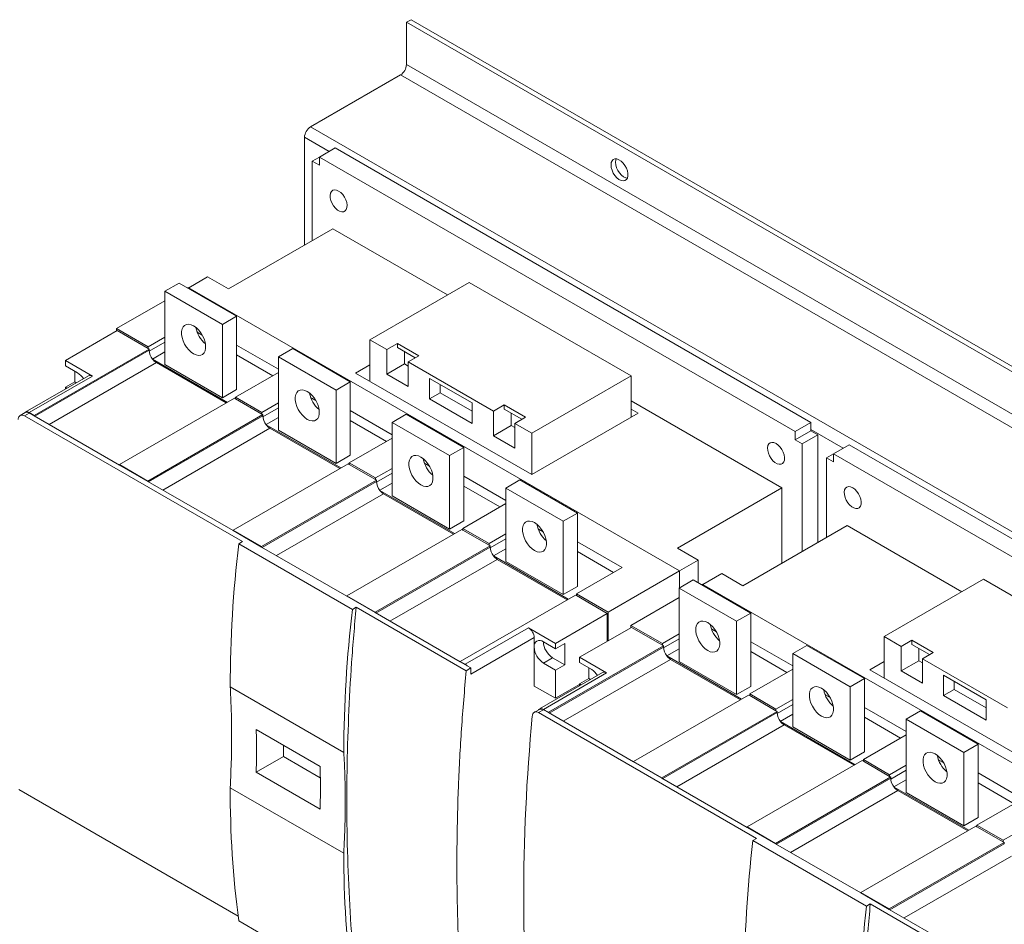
# Model space of a CAD drawing. Header units: millimetres. Extents: x 0 to 1189, y 0 to 841.
# Tile 5 of 7: x 818 to 1063, y 138 to 363. Entities that reach past the tile are written whole.
import ezdxf

# ---------------------------------------------------------------- set-up
doc = ezdxf.new("R2010")
doc.units = ezdxf.units.MM

msp = doc.modelspace()

# ---------------------------------------------------------------- linework, layer by layer
at = {"color": 7, "linetype": 'Continuous', "lineweight": 15}
for p, q in [((915.705, 363.191), (914.574, 362.538)), ((915.705, 363.191), (1177.335, 212.156)), ((914.574, 362.538), (1176.204, 211.502)), ((914.574, 362.538), (914.574, 352.005)), ((914.574, 352.005), (1176.204, 200.969)), ((913.089, 349.433), (890.674, 336.493)), ((913.089, 349.433), (1174.719, 198.397)), ((890.674, 336.493), (1152.303, 185.457)), ((889.189, 333.921), (889.189, 307.058)), ((896.79, 331.247), (892.901, 329.002)), ((1015.231, 262.873), (896.79, 331.247)), ((892.901, 329.002), (891.133, 327.981)), ((892.901, 329.002), (892.901, 326.961)), ((1011.342, 260.628), (892.901, 329.002)), ((891.133, 327.981), (891.133, 308.181)), ((892.901, 326.961), (891.133, 327.981)), ((870.274, 296.139), (896.26, 311.14)), ((924.808, 294.66), (896.26, 311.14)), ((865.059, 299.149), (860.374, 296.445)), ((865.059, 299.149), (870.274, 296.139)), ((857.97, 297.611), (854.435, 295.57)), ((872.289, 289.345), (857.97, 297.611)), ((930.201, 297.773), (905.452, 283.486)), ((970.506, 274.506), (930.201, 297.773)), ((868.754, 287.304), (854.435, 295.57)), ((854.435, 295.57), (854.435, 277.3)), ((860.198, 296.547), (860.005, 296.436)), ((982.527, 225.928), (860.198, 296.547)), ((854.435, 293.22), (842.414, 286.281)), ((872.289, 289.345), (868.754, 287.304)), ((872.289, 271.075), (872.289, 289.345)), ((868.754, 269.034), (868.754, 287.304)), ((829.686, 278.321), (842.591, 285.771)), ((850.28, 281.74), (842.414, 286.281)), ((842.414, 286.281), (842.414, 285.669)), ((850.28, 281.331), (842.591, 285.771)), ((862.725, 285.25), (863.742, 284.663)), ((854.435, 284.138), (850.28, 281.74)), ((882.719, 276.157), (872.289, 282.178)), ((905.452, 283.486), (909.695, 281.037)), ((905.452, 283.486), (905.452, 273.178)), ((912.347, 282.568), (909.695, 281.037)), ((917.65, 279.506), (912.347, 282.568)), ((912.347, 282.568), (912.347, 281.547)), ((821.908, 264.646), (850.546, 281.178)), ((850.28, 281.74), (850.28, 281.331)), ((850.546, 281.178), (850.28, 281.331)), ((850.546, 280.872), (850.546, 281.178)), ((872.289, 279.729), (881.287, 274.535)), ((886.254, 281.283), (882.719, 279.242)), ((900.573, 273.017), (886.254, 281.283)), ((909.695, 281.037), (909.695, 274.913)), ((916.766, 278.996), (912.347, 281.547)), ((914.114, 280.526), (914.114, 277.464)), ((917.65, 279.506), (914.998, 277.975)), ((829.686, 278.321), (836.403, 274.443)), ((829.686, 276.994), (829.686, 278.321)), ((829.686, 276.994), (832.691, 275.259)), ((851.382, 278.654), (869.991, 267.911)), ((869.726, 267.758), (852.313, 277.81)), ((854.435, 277.3), (868.754, 269.034)), ((897.038, 270.976), (882.719, 279.242)), ((882.719, 279.242), (882.719, 260.972)), ((901.917, 275.219), (905.452, 277.26)), ((914.114, 277.464), (909.695, 274.913)), ((914.114, 277.464), (914.998, 276.954)), ((914.998, 277.975), (936.212, 265.729)), ((914.998, 271.851), (914.998, 277.975)), ((835.404, 274.542), (819.67, 265.459)), ((831.984, 273.013), (831.984, 275.667)), ((882.719, 275.361), (872.024, 269.187)), ((945.758, 249.91), (901.917, 275.219)), ((909.695, 274.913), (914.998, 271.851)), ((945.758, 260.218), (970.506, 274.506)), ((970.506, 274.506), (970.506, 266.238)), ((820.67, 265.36), (836.403, 274.443)), ((831.984, 273.013), (829.686, 271.686)), ((832.37, 272.79), (831.984, 273.013)), ((900.573, 273.017), (897.038, 270.976)), ((900.573, 254.747), (900.573, 273.017)), ((930.908, 267.77), (920.302, 273.893)), ((920.302, 273.893), (920.302, 268.79)), ((922.953, 272.362), (922.953, 270.32)), ((829.686, 271.241), (829.686, 271.686)), ((830.072, 271.464), (829.686, 271.686)), ((872.289, 271.075), (868.754, 269.034)), ((897.038, 252.706), (897.038, 270.976)), ((922.953, 270.32), (920.302, 268.79)), ((922.953, 270.32), (930.908, 265.728)), ((843.121, 252.4), (871.759, 268.932)), ((872.024, 268.779), (871.759, 268.932)), ((878.565, 265.411), (872.024, 269.187)), ((872.024, 268.779), (872.024, 269.187)), ((878.565, 265.003), (872.024, 268.779)), ((882.719, 267.81), (878.565, 265.411)), ((891.01, 268.922), (892.026, 268.335)), ((920.302, 268.79), (930.908, 262.667)), ((930.908, 262.667), (930.908, 267.77)), ((938.863, 267.26), (936.212, 265.729)), ((944.167, 264.198), (938.863, 267.26)), ((938.863, 267.26), (938.863, 266.239)), ((1007.983, 246.644), (970.506, 268.279)), ((819.67, 265.357), (818.438, 264.646)), ((820.67, 265.258), (819.486, 264.575)), ((821.908, 264.646), (820.67, 265.36)), ((820.67, 265.258), (821.908, 264.544)), ((850.192, 248.318), (878.83, 264.85)), ((878.565, 265.411), (878.565, 265.003)), ((878.83, 264.85), (878.565, 265.003)), ((878.83, 264.544), (878.83, 264.85)), ((911.003, 259.829), (900.573, 265.85)), ((914.539, 264.955), (911.003, 262.914)), ((928.858, 256.689), (914.539, 264.955)), ((936.212, 265.729), (936.212, 259.605)), ((943.282, 263.688), (938.863, 266.239)), ((940.631, 265.219), (940.631, 262.156)), ((972.274, 265.218), (945.758, 249.91)), ((970.506, 266.238), (972.274, 265.218)), ((970.506, 266.238), (970.506, 264.197)), ((819.486, 264.575), (873.756, 233.245)), ((821.908, 264.544), (821.908, 264.646)), ((821.908, 264.544), (843.121, 252.298)), ((879.666, 262.326), (898.275, 251.583)), ((900.573, 263.401), (909.571, 258.206)), ((925.322, 254.648), (911.003, 262.914)), ((911.003, 262.914), (911.003, 244.644)), ((944.167, 264.198), (941.515, 262.668)), ((941.515, 262.668), (945.758, 260.218)), ((941.515, 256.544), (941.515, 262.668)), ((1015.231, 262.873), (1011.342, 260.628)), ((1015.231, 260.832), (1015.231, 262.873)), ((898.01, 251.43), (880.598, 261.482)), ((882.719, 260.972), (897.038, 252.706)), ((940.631, 262.156), (936.212, 259.605)), ((940.631, 262.156), (941.515, 261.646)), ((945.758, 260.218), (945.758, 249.91)), ((1015.231, 260.832), (1011.342, 258.586)), ((1011.342, 258.586), (1011.342, 260.628)), ((1016.999, 259.811), (1013.109, 257.566)), ((1016.999, 259.811), (1015.231, 260.832)), ((1016.999, 233.071), (1016.999, 259.811)), ((911.003, 259.033), (900.308, 252.859)), ((936.212, 259.605), (941.515, 256.544)), ((1013.109, 257.566), (1011.342, 258.586)), ((1013.109, 230.826), (1013.109, 257.566)), ((1024.777, 257.362), (1020.888, 255.117)), ((1143.217, 188.988), (1024.777, 257.362)), ((928.858, 256.689), (925.322, 254.648)), ((928.858, 238.419), (928.858, 256.689)), ((1020.888, 255.117), (1019.12, 254.096)), ((1020.888, 255.117), (1020.888, 253.076)), ((1139.328, 186.743), (1020.888, 255.117)), ((871.405, 236.072), (900.043, 252.604)), ((900.573, 254.747), (897.038, 252.706)), ((900.308, 252.451), (900.043, 252.604)), ((906.849, 249.083), (900.308, 252.859)), ((900.308, 252.451), (900.308, 252.859)), ((906.849, 248.675), (900.308, 252.451)), ((919.294, 252.593), (920.311, 252.007)), ((925.322, 236.378), (925.322, 254.648)), ((1019.12, 254.096), (1019.12, 234.296)), ((1020.888, 253.076), (1019.12, 254.096)), ((850.192, 248.318), (843.121, 252.4)), ((843.121, 252.4), (843.121, 252.298)), ((843.121, 252.298), (850.192, 248.216)), ((911.003, 251.481), (906.849, 249.083)), ((850.192, 248.216), (850.192, 248.318)), ((850.192, 248.216), (871.405, 235.97)), ((878.476, 231.99), (907.114, 248.522)), ((906.849, 249.083), (906.849, 248.675)), ((907.114, 248.522), (906.849, 248.675)), ((907.114, 248.216), (907.114, 248.522)), ((939.287, 243.501), (928.858, 249.522)), ((942.823, 248.627), (939.287, 246.586)), ((957.142, 240.36), (942.823, 248.627)), ((907.951, 245.998), (926.559, 235.255)), ((926.294, 235.102), (908.882, 245.154)), ((928.858, 247.072), (937.855, 241.878)), ((953.606, 238.319), (939.287, 246.586)), ((939.287, 246.586), (939.287, 228.316)), ((981.997, 231.643), (1007.983, 246.644)), ((1007.983, 227.867), (1007.983, 246.644)), ((911.003, 244.644), (925.322, 236.378)), ((939.287, 242.705), (928.592, 236.531)), ((957.142, 240.36), (953.606, 238.319)), ((957.142, 222.09), (957.142, 240.36)), ((928.858, 238.419), (925.322, 236.378)), ((953.606, 220.049), (953.606, 238.319)), ((878.476, 231.99), (871.405, 236.072)), ((871.405, 236.072), (871.405, 235.97)), ((878.476, 231.888), (871.405, 235.97)), ((899.689, 219.744), (928.327, 236.276)), ((928.592, 236.123), (928.327, 236.276)), ((935.133, 232.755), (928.592, 236.531)), ((928.592, 236.123), (928.592, 236.531)), ((935.133, 232.347), (928.592, 236.123)), ((947.578, 236.265), (948.595, 235.678)), ((998.26, 222.254), (1024.246, 237.256)), ((1052.795, 220.775), (1024.246, 237.256)), ((872.819, 232.704), (873.756, 233.245)), ((939.287, 235.153), (935.133, 232.755)), ((968.261, 226.775), (957.142, 233.194)), ((901.104, 216.376), (872.819, 232.704)), ((878.476, 231.888), (878.476, 231.99)), ((899.689, 219.641), (878.476, 231.888)), ((906.761, 215.662), (935.398, 232.194)), ((935.133, 232.755), (935.133, 232.347)), ((935.398, 232.194), (935.133, 232.347)), ((935.398, 231.888), (935.398, 232.194)), ((957.142, 230.744), (966.14, 225.55)), ((987.212, 228.632), (981.997, 231.643)), ((936.235, 229.669), (954.844, 218.927)), ((954.578, 218.774), (937.166, 228.826)), ((939.287, 228.316), (953.606, 220.049)), ((987.212, 228.632), (982.527, 225.928)), ((987.212, 223.002), (987.212, 228.632)), ((968.261, 226.775), (956.877, 220.203)), ((982.527, 225.928), (964.743, 215.662)), ((982.527, 221.746), (982.527, 225.928)), ((985.957, 223.726), (982.421, 221.685)), ((1000.275, 215.46), (985.957, 223.726)), ((993.045, 225.265), (988.361, 222.56)), ((993.045, 225.265), (998.26, 222.254)), ((1058.187, 223.888), (1033.439, 209.601)), ((1098.493, 200.621), (1058.187, 223.888)), ((957.142, 222.09), (953.606, 220.049)), ((996.74, 213.419), (982.421, 221.685)), ((982.421, 221.685), (982.421, 203.415)), ((988.184, 222.662), (987.992, 222.551)), ((1110.513, 152.043), (988.184, 222.662)), ((899.689, 219.744), (899.689, 219.641)), ((906.761, 215.662), (899.689, 219.744)), ((906.761, 215.559), (899.689, 219.641)), ((927.974, 203.415), (956.612, 219.948)), ((956.877, 219.795), (956.612, 219.948)), ((956.877, 219.795), (956.877, 220.203)), ((964.743, 215.662), (956.877, 220.203)), ((964.567, 215.355), (956.877, 219.795)), ((982.421, 219.335), (970.4, 212.396)), ((901.104, 216.376), (902.041, 216.917)), ((929.441, 201.099), (902.041, 216.917)), ((906.761, 215.559), (906.761, 215.662)), ((927.974, 203.313), (906.761, 215.559)), ((951.662, 207.906), (964.567, 215.355)), ((964.567, 208.416), (964.567, 215.355)), ((964.743, 215.662), (964.743, 208.518)), ((1000.275, 215.46), (996.74, 213.419)), ((996.74, 195.149), (996.74, 213.419)), ((1000.275, 197.19), (1000.275, 215.46)), ((929.211, 202.701), (944.944, 211.784)), ((951.662, 207.906), (944.944, 211.784)), ((957.672, 204.436), (970.577, 211.886)), ((978.267, 207.855), (970.4, 212.396)), ((970.4, 212.396), (970.4, 211.784)), ((978.267, 207.446), (970.577, 211.886)), ((990.712, 211.365), (991.728, 210.778)), ((930.625, 200.252), (946.359, 209.334)), ((946.359, 209.334), (946.359, 206.987)), ((982.421, 210.253), (978.267, 207.855)), ((1033.439, 209.601), (1037.681, 207.152)), ((1033.439, 209.601), (1033.439, 199.293)), ((1040.333, 208.683), (1037.681, 207.152)), ((1045.636, 205.621), (1040.333, 208.683)), ((1040.333, 208.683), (1040.333, 207.662)), ((946.359, 206.987), (946.359, 197.29)), ((951.662, 206.579), (948.657, 208.314)), ((949.894, 190.761), (978.532, 207.293)), ((951.662, 206.579), (951.662, 207.906)), ((953.96, 207.905), (951.662, 206.579)), ((953.96, 202.598), (953.96, 207.905)), ((978.267, 207.855), (978.267, 207.446)), ((978.532, 207.293), (978.267, 207.446)), ((978.532, 206.987), (978.532, 207.293)), ((1010.705, 202.272), (1000.275, 208.293)), ((1014.241, 207.398), (1010.705, 205.357)), ((1028.56, 199.132), (1014.241, 207.398)), ((1037.681, 207.152), (1037.681, 201.028)), ((1044.752, 205.111), (1040.333, 207.662)), ((1042.101, 206.641), (1042.101, 203.579)), ((950.955, 204.333), (948.657, 203.006)), ((950.955, 204.333), (953.96, 202.598)), ((957.672, 204.436), (964.39, 200.558)), ((957.672, 203.109), (957.672, 204.436)), ((979.368, 204.769), (997.977, 194.027)), ((997.712, 193.873), (980.3, 203.925)), ((1000.275, 205.844), (1009.273, 200.65)), ((1010.705, 205.357), (1010.705, 187.087)), ((1025.024, 197.091), (1010.705, 205.357)), ((1042.101, 203.579), (1037.681, 201.028)), ((1042.101, 203.579), (1042.985, 203.069)), ((1045.636, 205.621), (1042.985, 204.09)), ((1042.985, 204.09), (1064.198, 191.844)), ((1042.985, 197.966), (1042.985, 204.09)), ((929.211, 202.701), (927.974, 203.415)), ((927.974, 203.415), (927.974, 203.313)), ((929.703, 202.315), (927.974, 203.313)), ((929.441, 201.099), (930.625, 201.783)), ((930.625, 201.783), (929.703, 202.315)), ((930.625, 201.783), (930.625, 200.252)), ((948.657, 203.006), (951.662, 201.271)), ((953.96, 202.598), (951.662, 201.271)), ((951.662, 194.229), (951.662, 201.271)), ((957.672, 203.109), (960.677, 201.374)), ((959.97, 199.128), (959.97, 201.782)), ((982.421, 203.415), (996.74, 195.149)), ((1010.705, 201.476), (1000.01, 195.302)), ((1029.903, 201.334), (1033.439, 203.375)), ((1073.744, 176.025), (1029.903, 201.334)), ((1037.681, 201.028), (1042.985, 197.966)), ((963.39, 200.657), (947.657, 191.574)), ((948.657, 191.475), (964.39, 200.558)), ((959.97, 199.128), (957.672, 197.802)), ((960.356, 198.906), (959.97, 199.128)), ((1028.56, 199.132), (1025.024, 197.091)), ((1028.56, 180.862), (1028.56, 199.132)), ((1058.895, 193.885), (1048.288, 200.008)), ((1048.288, 200.008), (1048.288, 194.905)), ((898.982, 180.754), (870.698, 197.083)), ((946.359, 197.29), (951.662, 194.229)), ((951.662, 194.229), (957.672, 197.698)), ((957.672, 197.356), (957.672, 197.802)), ((958.058, 197.579), (957.672, 197.802)), ((1000.275, 197.19), (996.74, 195.149)), ((1025.024, 178.821), (1025.024, 197.091)), ((1050.94, 196.436), (1048.288, 194.905)), ((1050.94, 198.477), (1050.94, 196.436)), ((1050.94, 196.436), (1058.895, 191.843)), ((971.107, 178.515), (999.745, 195.047)), ((1000.01, 194.894), (999.745, 195.047)), ((1006.551, 191.527), (1000.01, 195.302)), ((1000.01, 194.894), (1000.01, 195.302)), ((1006.551, 191.118), (1000.01, 194.894)), ((1010.705, 193.925), (1006.551, 191.527)), ((1018.996, 195.037), (1020.013, 194.45)), ((1048.288, 194.905), (1058.895, 188.782)), ((1058.895, 188.782), (1058.895, 193.885)), ((947.657, 191.472), (946.424, 190.761)), ((948.657, 191.373), (947.472, 190.69)), ((949.894, 190.761), (948.657, 191.475)), ((948.657, 191.373), (949.894, 190.659)), ((1006.551, 191.527), (1006.551, 191.118)), ((1038.99, 185.944), (1028.56, 191.965)), ((947.472, 190.69), (1001.743, 159.36)), ((949.894, 190.659), (949.894, 190.761)), ((949.894, 190.659), (971.107, 178.413)), ((978.178, 174.433), (1006.816, 190.965)), ((1006.816, 190.965), (1006.551, 191.118)), ((1006.816, 190.659), (1006.816, 190.965)), ((1028.56, 189.516), (1037.557, 184.322)), ((1042.525, 191.07), (1038.99, 189.029)), ((1053.308, 180.763), (1038.99, 189.029)), ((1038.99, 189.029), (1038.99, 170.759)), ((1056.844, 182.804), (1042.525, 191.07)), ((893.088, 177.249), (877.178, 186.433)), ((1007.653, 188.441), (1026.261, 177.698)), ((1025.996, 177.545), (1008.584, 187.597)), ((1010.705, 187.087), (1025.024, 178.821)), ((1038.99, 185.148), (1028.295, 178.974)), ((883.956, 182.52), (883.956, 179.731)), ((1056.844, 182.804), (1053.308, 180.763)), ((1056.844, 164.534), (1056.844, 182.804)), ((883.956, 179.731), (877.178, 175.818)), ((883.956, 179.731), (893.126, 174.437)), ((1028.56, 180.862), (1025.024, 178.821)), ((1034.835, 175.198), (1028.295, 178.974)), ((1028.295, 178.566), (1028.295, 178.974)), ((1053.308, 162.493), (1053.308, 180.763)), ((978.178, 174.433), (971.107, 178.515)), ((971.107, 178.515), (971.107, 178.413)), ((971.107, 178.413), (978.178, 174.331)), ((999.392, 162.187), (1028.029, 178.719)), ((1028.295, 178.566), (1028.029, 178.719)), ((1034.835, 174.79), (1028.295, 178.566)), ((1038.99, 177.597), (1034.835, 175.198)), ((1047.28, 178.709), (1048.297, 178.122)), ((877.178, 175.818), (893.088, 166.633)), ((978.178, 174.331), (978.178, 174.433)), ((978.178, 174.331), (999.392, 162.085)), ((1006.463, 158.105), (1035.1, 174.637)), ((1034.835, 175.198), (1034.835, 174.79)), ((1035.1, 174.637), (1034.835, 174.79)), ((1035.1, 174.331), (1035.1, 174.637)), ((1067.274, 169.616), (1056.844, 175.637)), ((898.982, 155.646), (870.698, 171.974)), ((1035.937, 172.113), (1054.546, 161.37)), ((1056.844, 173.188), (1065.842, 167.993)), ((818.072, 171.489), (872.666, 139.972)), ((1054.28, 161.217), (1036.868, 171.269)), ((1038.99, 170.759), (1053.308, 162.493)), ((1067.274, 168.82), (1056.579, 162.646)), ((1056.844, 164.534), (1053.308, 162.493)), ((1006.463, 158.105), (999.392, 162.187)), ((999.392, 162.187), (999.392, 162.085)), ((1006.463, 158.003), (999.392, 162.085)), ((1027.676, 145.859), (1056.314, 162.391)), ((1056.579, 162.238), (1056.314, 162.391)), ((1063.12, 158.87), (1056.579, 162.646)), ((1056.579, 162.238), (1056.579, 162.646)), ((1063.12, 158.462), (1056.579, 162.238)), ((1000.806, 158.819), (1001.743, 159.36)), ((1067.274, 161.268), (1063.12, 158.87)), ((1029.09, 142.491), (1000.806, 158.819)), ((1006.463, 158.003), (1006.463, 158.105)), ((1027.676, 145.757), (1006.463, 158.003)), ((1034.747, 141.777), (1063.385, 158.309)), ((1063.12, 158.87), (1063.12, 158.462)), ((1063.385, 158.309), (1063.12, 158.462)), ((1063.385, 158.003), (1063.385, 158.309)), ((1027.676, 145.859), (1027.676, 145.757)), ((1034.747, 141.777), (1027.676, 145.859)), ((1034.747, 141.675), (1027.676, 145.757)), ((1029.09, 142.491), (1030.027, 143.032)), ((1057.427, 127.214), (1030.027, 143.032)), ((1034.747, 141.675), (1034.747, 141.777)), ((1055.96, 129.428), (1034.747, 141.675)), ((901.104, 122.474), (872.819, 138.802))]:
    msp.add_line(p, q, dxfattribs=at)
at = {"color": 8, "linetype": 'Continuous', "lineweight": 15}
for p, q in [((895.305, 330.39), (889.189, 333.921)), ((862.725, 285.25), (862.575, 285.163)), ((854.435, 282.913), (850.554, 280.673)), ((822.085, 264.442), (850.546, 280.872)), ((854.435, 280.464), (851.357, 278.687)), ((825.62, 262.401), (852.313, 277.81)), ((891.01, 268.922), (890.86, 268.835)), ((882.719, 266.585), (878.838, 264.344)), ((850.369, 248.114), (878.83, 264.544)), ((882.719, 264.135), (879.641, 262.359)), ((853.905, 246.073), (880.598, 261.482)), ((1023.292, 256.505), (1015.231, 261.158)), ((919.294, 252.593), (919.144, 252.507)), ((911.003, 250.257), (907.122, 248.016)), ((878.653, 231.786), (907.114, 248.216)), ((911.003, 247.807), (907.926, 246.031)), ((882.189, 229.744), (908.882, 245.154)), ((947.578, 236.265), (947.428, 236.179)), ((939.287, 233.929), (935.406, 231.688)), ((906.937, 215.457), (935.398, 231.888)), ((939.287, 231.479), (936.21, 229.702)), ((910.473, 213.416), (937.166, 228.826)), ((990.712, 211.365), (990.562, 211.278)), ((982.421, 209.028), (978.54, 206.788)), ((950.071, 190.557), (978.532, 206.987)), ((982.421, 206.579), (979.343, 204.802)), ((953.607, 188.516), (980.3, 203.925)), ((1018.996, 195.037), (1018.846, 194.95)), ((1010.705, 192.7), (1006.824, 190.459)), ((978.355, 174.229), (1006.816, 190.659)), ((1010.705, 190.25), (1007.628, 188.474)), ((981.891, 172.188), (1008.584, 187.597)), ((1047.28, 178.709), (1047.13, 178.622)), ((1006.639, 157.901), (1035.1, 174.331)), ((1038.99, 176.372), (1035.109, 174.131)), ((1038.99, 173.922), (1035.912, 172.146)), ((1010.175, 155.859), (1036.868, 171.269)), ((1034.924, 141.572), (1063.385, 158.003)), ((1038.46, 139.531), (1065.152, 154.941))]:
    msp.add_line(p, q, dxfattribs=at)
at = {"color": 7, "linetype": 'Continuous', "lineweight": 15, "flags": 128}
for points in [[(965.486, 327.023), (965.552, 327.594), (965.748, 328.052), (966.061, 328.368), (966.47, 328.523), (966.952, 328.507), (967.474, 328.32), (968.005, 327.975), (968.51, 327.494), (968.959, 326.905), (969.323, 326.248), (969.579, 325.562), (969.712, 324.891), (969.712, 324.277), (969.579, 323.758), (969.323, 323.368), (968.959, 323.131), (968.51, 323.061), (968.005, 323.163), (967.474, 323.431), (966.952, 323.847), (966.47, 324.387), (966.061, 325.014), (965.748, 325.692), (965.552, 326.376), (965.486, 327.023)], [(966.784, 328.532), (966.684, 328.247), (966.617, 327.676)], [(966.617, 327.676), (966.684, 327.029), (966.88, 326.345), (967.192, 325.668), (967.602, 325.04), (968.083, 324.5), (968.605, 324.084), (969.136, 323.816), (969.562, 323.719)], [(897.674, 320.531), (897.147, 320.758), (896.652, 320.818), (896.222, 320.705), (895.883, 320.428), (895.657, 320.003), (895.557, 319.457), (895.59, 318.825), (895.755, 318.146), (896.04, 317.463), (896.427, 316.819), (896.893, 316.254), (897.408, 315.804), (897.94, 315.497), (898.455, 315.353), (898.921, 315.38), (899.309, 315.576), (899.594, 315.93), (899.758, 316.419), (899.791, 317.013), (899.692, 317.674), (899.465, 318.36), (899.126, 319.029), (898.696, 319.638), (898.202, 320.149), (897.674, 320.531)], [(861.594, 286.946), (860.969, 287.231), (860.372, 287.352), (859.828, 287.303), (859.361, 287.087), (858.992, 286.713), (858.736, 286.198), (858.605, 285.564), (858.605, 284.838), (858.736, 284.053), (858.992, 283.243), (859.361, 282.443), (859.828, 281.688), (860.372, 281.011), (860.969, 280.442), (861.594, 280.005), (862.219, 279.721), (862.816, 279.6), (863.361, 279.648), (863.827, 279.864), (864.197, 280.238), (864.452, 280.753), (864.583, 281.388), (864.583, 282.113), (864.452, 282.898), (864.197, 283.708), (863.827, 284.509), (863.361, 285.264), (862.816, 285.94), (862.219, 286.51), (861.594, 286.946)], [(862.472, 285.432), (862.519, 285.393), (862.725, 285.25)], [(889.878, 270.618), (889.254, 270.903), (888.656, 271.024), (888.112, 270.975), (887.645, 270.759), (887.276, 270.385), (887.02, 269.87), (886.89, 269.236), (886.89, 268.51), (887.02, 267.725), (887.276, 266.915), (887.645, 266.115), (888.112, 265.36), (888.656, 264.683), (889.254, 264.114), (889.878, 263.677), (890.503, 263.392), (891.101, 263.272), (891.645, 263.32), (892.112, 263.536), (892.481, 263.91), (892.736, 264.425), (892.867, 265.059), (892.867, 265.785), (892.736, 266.57), (892.481, 267.38), (892.112, 268.18), (891.645, 268.935), (891.101, 269.612), (890.503, 270.181), (889.878, 270.618)], [(890.756, 269.104), (890.803, 269.065), (891.01, 268.922)], [(1006.569, 257.667), (1006.041, 257.895), (1005.547, 257.954), (1005.117, 257.842), (1004.778, 257.564), (1004.551, 257.139), (1004.452, 256.594), (1004.485, 255.962), (1004.649, 255.283), (1004.934, 254.6), (1005.322, 253.956), (1005.788, 253.391), (1006.303, 252.941), (1006.835, 252.634), (1007.35, 252.489), (1007.816, 252.516), (1008.203, 252.713), (1008.488, 253.067), (1008.652, 253.556), (1008.686, 254.149), (1008.586, 254.81), (1008.36, 255.496), (1008.021, 256.165), (1007.591, 256.774), (1007.096, 257.286), (1006.569, 257.667)], [(918.163, 254.29), (917.538, 254.575), (916.94, 254.695), (916.396, 254.647), (915.929, 254.431), (915.56, 254.057), (915.305, 253.542), (915.174, 252.908), (915.174, 252.182), (915.305, 251.397), (915.56, 250.587), (915.929, 249.787), (916.396, 249.032), (916.94, 248.355), (917.538, 247.786), (918.163, 247.349), (918.787, 247.064), (919.385, 246.944), (919.929, 246.992), (920.396, 247.208), (920.765, 247.582), (921.021, 248.097), (921.151, 248.731), (921.151, 249.457), (921.021, 250.242), (920.765, 251.052), (920.396, 251.852), (919.929, 252.607), (919.385, 253.284), (918.787, 253.853), (918.163, 254.29)], [(919.04, 252.776), (919.087, 252.736), (919.294, 252.593)], [(1025.661, 246.646), (1025.133, 246.873), (1024.639, 246.933), (1024.208, 246.82), (1023.869, 246.543), (1023.643, 246.118), (1023.543, 245.572), (1023.577, 244.94), (1023.741, 244.261), (1024.026, 243.578), (1024.414, 242.934), (1024.88, 242.369), (1025.395, 241.919), (1025.926, 241.612), (1026.441, 241.468), (1026.907, 241.495), (1027.295, 241.691), (1027.58, 242.045), (1027.744, 242.534), (1027.778, 243.128), (1027.678, 243.789), (1027.452, 244.475), (1027.113, 245.144), (1026.683, 245.753), (1026.188, 246.264), (1025.661, 246.646)], [(946.447, 237.962), (945.822, 238.246), (945.225, 238.367), (944.681, 238.319), (944.214, 238.103), (943.844, 237.729), (943.589, 237.214), (943.458, 236.579), (943.458, 235.854), (943.589, 235.069), (943.844, 234.259), (944.214, 233.458), (944.681, 232.703), (945.225, 232.027), (945.822, 231.458), (946.447, 231.021), (947.072, 230.736), (947.669, 230.615), (948.213, 230.664), (948.68, 230.88), (949.05, 231.254), (949.305, 231.769), (949.436, 232.403), (949.436, 233.129), (949.305, 233.914), (949.05, 234.724), (948.68, 235.524), (948.213, 236.279), (947.669, 236.956), (947.072, 237.525), (946.447, 237.962)], [(947.324, 236.447), (947.371, 236.408), (947.578, 236.265)], [(989.58, 213.061), (988.956, 213.346), (988.358, 213.467), (987.814, 213.418), (987.347, 213.202), (986.978, 212.828), (986.722, 212.313), (986.592, 211.679), (986.592, 210.953), (986.722, 210.168), (986.978, 209.358), (987.347, 208.558), (987.814, 207.803), (988.358, 207.126), (988.956, 206.557), (989.58, 206.121), (990.205, 205.836), (990.803, 205.715), (991.347, 205.764), (991.814, 205.979), (992.183, 206.353), (992.439, 206.868), (992.569, 207.503), (992.569, 208.228), (992.439, 209.013), (992.183, 209.824), (991.814, 210.624), (991.347, 211.379), (990.803, 212.055), (990.205, 212.625), (989.58, 213.061)], [(990.458, 211.547), (990.505, 211.508), (990.712, 211.365)], [(1017.865, 196.733), (1017.24, 197.018), (1016.642, 197.139), (1016.098, 197.09), (1015.631, 196.874), (1015.262, 196.5), (1015.007, 195.985), (1014.876, 195.351), (1014.876, 194.625), (1015.007, 193.84), (1015.262, 193.03), (1015.631, 192.23), (1016.098, 191.475), (1016.642, 190.798), (1017.24, 190.229), (1017.865, 189.792), (1018.49, 189.507), (1019.087, 189.387), (1019.631, 189.435), (1020.098, 189.651), (1020.467, 190.025), (1020.723, 190.54), (1020.853, 191.175), (1020.853, 191.9), (1020.723, 192.685), (1020.467, 193.495), (1020.098, 194.295), (1019.631, 195.05), (1019.087, 195.727), (1018.49, 196.296), (1017.865, 196.733)], [(1018.742, 195.219), (1018.789, 195.18), (1018.996, 195.037)], [(1046.149, 180.405), (1045.524, 180.69), (1044.927, 180.81), (1044.383, 180.762), (1043.916, 180.546), (1043.546, 180.172), (1043.291, 179.657), (1043.16, 179.023), (1043.16, 178.297), (1043.291, 177.512), (1043.546, 176.702), (1043.916, 175.902), (1044.383, 175.147), (1044.927, 174.47), (1045.524, 173.901), (1046.149, 173.464), (1046.774, 173.179), (1047.371, 173.059), (1047.915, 173.107), (1048.382, 173.323), (1048.752, 173.697), (1049.007, 174.212), (1049.138, 174.846), (1049.138, 175.572), (1049.007, 176.357), (1048.752, 177.167), (1048.382, 177.967), (1047.915, 178.722), (1047.371, 179.399), (1046.774, 179.968), (1046.149, 180.405)], [(1047.027, 178.891), (1047.073, 178.851), (1047.28, 178.709)]]:
    msp.add_lwpolyline(points, dxfattribs=at)
at = {"color": 7, "linetype": 'Continuous', "lineweight": 15}
for centre, radius, start, end in [((911.35, 352.151), 3.227, 302.60545, 357.39452), ((892.413, 333.774), 3.227, 122.60539, 177.39455), ((868.875, 287.679), 6.789, 189.66457, 230.32996), ((854.359, 281.043), 3.817, 182.57295, 218.75438), ((854.024, 280.634), 3.301, 216.84851, 238.7918), ((830.271, 271.357), 4.591, 32.38976, 58.18517), ((835.818, 273.625), 1.006, 54.38352, 114.30634), ((897.159, 271.351), 6.789, 189.66475, 230.32978), ((820.116, 264.689), 0.871, 50.45376, 142.98839), ((820.084, 264.441), 1.006, 54.38352, 114.30634), ((882.643, 264.715), 3.817, 182.57346, 218.75388), ((882.308, 264.306), 3.301, 216.84851, 238.7918), ((925.443, 255.022), 6.788, 189.66327, 230.33156), ((910.928, 248.387), 3.817, 182.57476, 218.75257), ((910.592, 247.978), 3.301, 216.84851, 238.7918), ((953.728, 238.694), 6.789, 189.66401, 230.33067), ((1181.06, 196.474), 310.362, 173.29628, 179.88761), ((939.212, 232.059), 3.817, 182.57396, 218.75375), ((938.877, 231.649), 3.301, 216.84797, 238.79211), ((1209.344, 180.146), 310.362, 173.29628, 179.88761), ((943.288, 209.194), 3.074, 2.60551, 57.39456), ((996.861, 213.794), 6.789, 189.66466, 230.32987), ((947.76, 207.214), 1.419, 50.79663, 189.21412), ((951.348, 207.214), 4.995, 182.60546, 237.39458), ((953.602, 208.515), 4.949, 182.32678, 237.66787), ((982.345, 207.159), 3.817, 182.57348, 218.75385), ((982.01, 206.749), 3.301, 216.84836, 238.79195), ((927.997, 200.647), 2.386, 44.34569, 59.41277), ((958.257, 197.472), 4.592, 32.39079, 58.18432), ((963.804, 199.74), 1.006, 54.383, 114.30628), ((1025.146, 197.466), 6.789, 189.66447, 230.33021), ((948.102, 190.804), 0.871, 50.45304, 142.98911), ((948.071, 190.556), 1.006, 54.383, 114.30628), ((1421.266, 144.508), 477.517, 174.55954, 185.63693), ((1010.63, 190.83), 3.817, 182.57396, 218.75375), ((1010.294, 190.421), 3.301, 216.84797, 238.79211), ((1053.43, 181.138), 6.789, 189.66433, 230.33027), ((1038.914, 174.502), 3.817, 182.57396, 218.75375), ((1121.606, 171.365), 250.909, 179.86102, 187.45702), ((1038.579, 174.092), 3.301, 216.84801, 238.79218), ((1309.046, 122.589), 310.362, 173.29628, 179.88761), ((1149.89, 155.037), 250.909, 179.86102, 187.45702), ((1337.33, 106.261), 310.362, 173.29628, 179.88761)]:
    msp.add_arc(centre, radius, start, end, dxfattribs=at)
for points, knots in [([(819.486, 264.575), (819.326, 264.647), (819.006, 264.792), (818.556, 264.741), (818.196, 264.492), (817.98, 264.106), (817.933, 263.793), (817.914, 263.667)], [0, 0, 0, 0, 0.2130088, 0.4260064, 0.6396248, 0.8545375, 1, 1, 1, 1]), ([(902.041, 216.917), (901.644, 212.305), (900.851, 203.095), (900.118, 189.511), (899.724, 176.128), (899.698, 162.75), (900.06, 149.392), (900.799, 136.041), (901.626, 127.36), (902.041, 123.015)], [0, 0, 0, 0, 0.1404658, 0.2805377, 0.4203566, 0.5600641, 0.7064588, 0.8530499, 1, 1, 1, 1]), ([(929.441, 107.197), (929.044, 111.344), (928.251, 119.629), (927.519, 132.356), (927.125, 145.277), (927.098, 158.624), (927.461, 172.407), (928.2, 186.623), (929.027, 196.269), (929.441, 201.099)], [0, 0, 0, 0, 0.1402801, 0.2802265, 0.4199803, 0.5596834, 0.7061387, 0.8528569, 1, 1, 1, 1]), ([(870.698, 171.974), (870.81, 174.384), (871.034, 179.199), (871.078, 185.76), (870.973, 191.725), (870.79, 195.297), (870.698, 197.083)], [0, 0, 0, 0, 0.2803933, 0.5602808, 0.7800883, 1, 1, 1, 1]), ([(947.472, 190.69), (947.312, 190.762), (946.992, 190.907), (946.543, 190.856), (946.183, 190.607), (945.966, 190.221), (945.919, 189.908), (945.9, 189.782)], [0, 0, 0, 0, 0.2130131, 0.4260061, 0.6396273, 0.8545378, 1, 1, 1, 1]), ([(877.178, 186.433), (877.213, 184.472), (877.274, 180.969), (877.207, 177.392), (877.178, 175.818)], [0, 0, 0, 0, 0.5598493, 1, 1, 1, 1]), ([(898.982, 155.646), (899.094, 158.055), (899.318, 162.87), (899.363, 169.432), (899.257, 175.397), (899.074, 178.968), (898.982, 180.754)], [0, 0, 0, 0, 0.2803933, 0.5602808, 0.7800883, 1, 1, 1, 1]), ([(893.088, 166.633), (893.122, 168.635), (893.184, 172.209), (893.117, 175.709), (893.088, 177.249)], [0, 0, 0, 0, 0.5601279, 1, 1, 1, 1]), ([(1030.027, 143.032), (1029.63, 138.42), (1028.837, 129.21), (1028.105, 115.626), (1027.711, 102.243), (1027.684, 88.865), (1028.046, 75.507), (1028.786, 62.156), (1029.613, 53.475), (1030.027, 49.13)], [0, 0, 0, 0, 0.1404658, 0.2805377, 0.4203566, 0.5600641, 0.7064588, 0.8530499, 1, 1, 1, 1])]:
    msp.add_open_spline(points, degree=3, knots=knots, dxfattribs=at)

doc.saveas('drawing.dxf')
